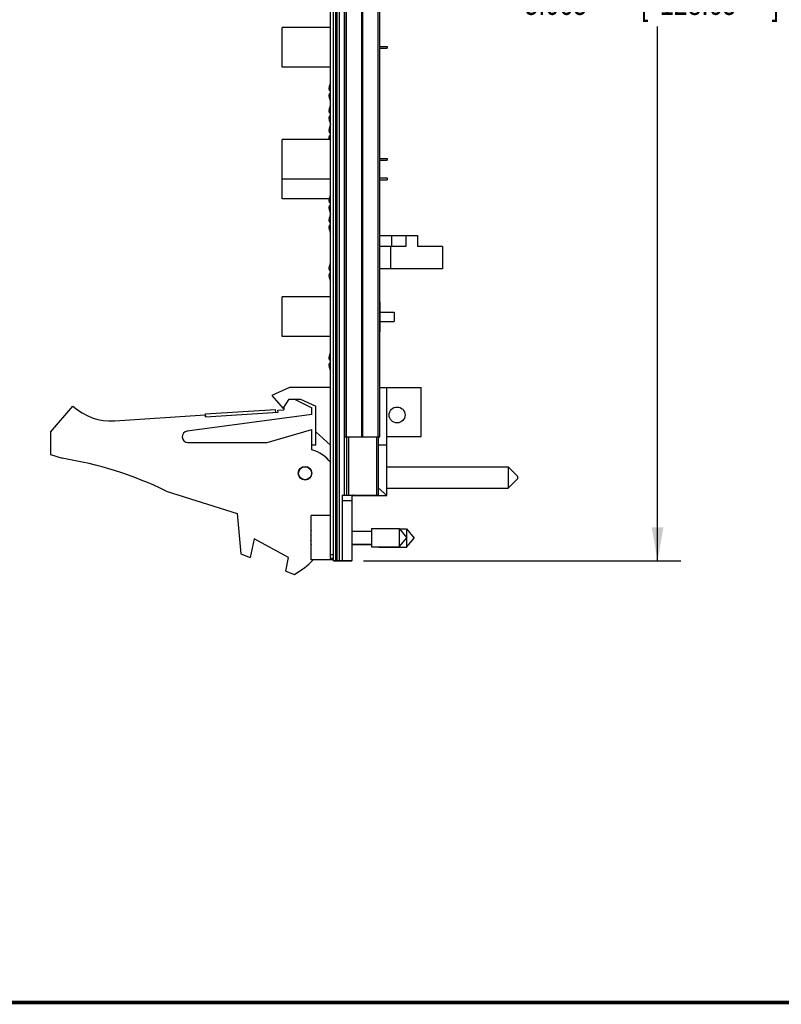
# Model space of a CAD drawing. Header units: inches. Extents: x 0.2 to 16.8, y 0.1 to 10.8.
# Tile 7 of 15: x 7.4 to 11.5, y 0.2 to 5.5. Entities that reach past the tile are written whole.
import ezdxf

# ---------------------------------------------------------------- set-up
doc = ezdxf.new("R2010")
doc.units = ezdxf.units.IN
doc.header["$LTSCALE"] = 0.935
doc.header["$MEASUREMENT"] = 0
doc.layers.get('0').update_dxf_attribs({"linetype": 'CONTINUOUS'})
doc.layers.add('DIMENSIONS', color=7, linetype='CONTINUOUS')
doc.styles.get("Standard").update_dxf_attribs({"font": 'txt', "width": 0.8})
doc.dimstyles.new('DIMSTYLE_1', dxfattribs={"dimtxt": 0.125, "dimasz": 0.18, "dimexe": 0.18, "dimexo": 0.0625, "dimgap": 0.09, "dimtad": 0, "dimtih": 1, "dimtoh": 1, "dimdec": 3, "dimzin": 4, "dimdsep": 46, "dimtxsty": 'STANDARD', "dimblk": '_FILLED', "dimblk1": '_FILLED', "dimblk2": '_FILLED', "dimcen": 0.09, "dimadec": 0, "dimazin": 0, "dimtp": 0.005, "dimtm": 0.005, "dimtfac": 1, "dimtdec": 3, "dimtofl": 0, "dimtmove": 0, "dimatfit": 3, "dimldrblk": '_FILLED', "dimfxl": 1, "dimtolj": 1, "dimtzin": 4, "dimarcsym": 0})

# ---------------------------------------------------------------- blocks, each defined once
blk = doc.blocks.new('_FILLED')
at = {"color": 0, "linetype": 'BYBLOCK'}
blk.add_solid([(0, 0), (-1, 0.174), (-1, -0.174)], dxfattribs=at)
blk = doc.blocks.new('*D0')
at = {"layer": 'DIMENSIONS', "color": 2, "linetype": 'CONTINUOUS'}
for p, q in [((9.2214, 7.6891), (10.9199, 7.6891)), ((10.7949, 7.6891), (10.7949, 5.7359)), ((10.7949, 2.6242), (10.7949, 5.4859)), ((9.2194, 2.6242), (10.9199, 2.6242))]:
    blk.add_line(p, q, dxfattribs=at)
at = {"layer": 'DIMENSIONS', "color": 2, "linetype": 'CONTINUOUS', "xscale": 0.18, "yscale": 0.18, "zscale": 0.18}
for p, rotation in [((10.7949, 7.6891), 90), ((10.7949, 2.6242), 270)]:
    blk.add_blockref('_FILLED', p, dxfattribs=dict(at, rotation=rotation))
at = {"layer": 'DIMENSIONS', "color": 2, "linetype": 'CONTINUOUS', "width": 0.8}
for s, p in [('5.065', (10.0824, 5.5484)), ('[', (10.7074, 5.5484)), ('128.65', (10.8074, 5.5484)), (']', (11.4074, 5.5484))]:
    blk.add_text(s, height=0.125, dxfattribs=at).set_placement(p)

msp = doc.modelspace()

# ---------------------------------------------------------------- linework, layer by layer
at = {"color": 7, "linetype": 'CONTINUOUS'}
for p, q in [((9.0439, 2.6361), (9.0439, 7.6791)), ((9.0589, 2.6242), (9.0589, 7.6891)), ((9.0709, 7.6891), (9.0709, 2.6261)), ((9.0769, 7.6891), (9.0769, 2.6261)), ((9.0889, 7.6891), (9.0889, 2.6261)), ((9.1181, 2.9761), (9.1181, 7.3391)), ((9.1199, 3.2891), (9.1199, 7.2891)), ((9.1289, 3.2891), (9.1289, 7.2891)), ((9.2108, 3.2891), (9.2108, 7.2891)), ((9.217, 3.2891), (9.217, 7.2891)), ((9.299, 3.2891), (9.299, 7.2891)), ((9.3079, 3.2891), (9.3079, 7.2891)), ((8.7839, 5.2689), (8.7839, 5.4809)), ((9.0439, 5.4809), (8.7839, 5.4809)), ((9.3079, 5.3799), (9.3459, 5.3799)), ((9.3459, 5.3799), (9.3459, 5.3699)), ((9.3079, 5.3699), (9.3459, 5.3699)), ((9.0439, 5.2689), (8.7839, 5.2689)), ((9.0377, 5.1434), (9.0439, 5.1434)), ((9.0439, 5.1264), (9.0377, 5.1264)), ((9.0377, 5.0234), (9.0439, 5.0234)), ((9.0439, 5.0064), (9.0377, 5.0064)), ((9.0377, 4.9184), (9.0439, 4.9184)), ((9.0439, 4.8809), (8.7839, 4.8809)), ((8.7839, 4.5639), (8.7839, 4.8809)), ((9.0439, 4.9014), (9.0377, 4.9014)), ((9.3079, 4.7799), (9.3459, 4.7799)), ((9.3079, 4.7699), (9.3459, 4.7699)), ((9.3459, 4.7799), (9.3459, 4.7699)), ((9.0439, 4.6689), (8.7839, 4.6689)), ((9.3079, 4.6749), (9.3459, 4.6749)), ((9.3079, 4.6649), (9.3459, 4.6649)), ((9.3459, 4.6749), (9.3459, 4.6649)), ((9.0363, 4.5639), (8.7839, 4.5639)), ((9.0377, 4.5434), (9.0439, 4.5434)), ((9.0439, 4.5264), (9.0377, 4.5264)), ((9.0377, 4.4384), (9.0439, 4.4384)), ((9.0439, 4.4214), (9.0377, 4.4214)), ((9.3079, 4.3674), (9.5089, 4.3674)), ((9.3707, 4.3674), (9.3707, 4.3074)), ((9.4459, 4.3674), (9.4459, 4.3074)), ((9.5089, 4.3674), (9.5089, 4.3074)), ((9.4459, 4.3074), (9.3079, 4.3074)), ((9.3647, 4.3074), (9.3647, 4.1874)), ((9.6439, 4.3074), (9.5089, 4.3074)), ((9.6439, 4.3074), (9.6439, 4.1874)), ((9.0377, 4.1801), (9.0439, 4.1801)), ((9.6439, 4.1874), (9.3079, 4.1874)), ((9.0439, 4.1631), (9.0377, 4.1631)), ((9.0439, 4.0376), (8.7839, 4.0376)), ((8.7839, 3.8256), (8.7839, 4.0376)), ((9.3089, 3.8511), (9.3089, 4.0121)), ((9.3089, 3.9565), (9.3839, 3.9565)), ((9.3839, 3.9565), (9.3839, 3.9067)), ((9.3089, 3.9067), (9.3839, 3.9067)), ((9.0439, 3.8256), (8.7839, 3.8256)), ((9.0377, 3.7001), (9.0439, 3.7001)), ((9.0439, 3.6831), (9.0377, 3.6831)), ((8.8239, 3.5532), (8.7289, 3.5102)), ((9.0439, 3.5532), (8.8239, 3.5532)), ((9.3079, 3.5532), (9.5289, 3.5532)), ((9.3449, 2.9742), (9.3449, 3.5532)), ((9.5289, 3.2902), (9.5289, 3.5532)), ((8.7289, 3.5102), (8.7889, 3.4402)), ((8.7889, 3.4402), (8.8221, 3.4902)), ((8.8221, 3.4902), (8.8821, 3.4902)), ((8.8499, 3.4902), (8.9439, 3.4432)), ((8.8821, 3.4902), (8.9639, 3.4532)), ((7.5439, 3.3132), (7.6639, 3.4532)), ((8.3745, 3.4107), (8.7487, 3.4352)), ((8.7497, 3.4202), (8.7487, 3.4352)), ((8.762, 3.4311), (8.7939, 3.4332)), ((8.7626, 3.4211), (8.762, 3.4311)), ((8.7939, 3.4477), (8.7939, 3.4332)), ((8.9439, 3.4082), (8.9439, 3.4432)), ((8.9639, 3.2432), (8.9639, 3.4532)), ((7.8875, 3.3738), (8.3728, 3.4056)), ((8.9439, 3.4082), (8.2749, 3.3179)), ((8.3735, 3.3956), (8.3728, 3.4056)), ((8.3735, 3.3956), (8.7626, 3.4211)), ((8.3755, 3.3957), (8.3745, 3.4107)), ((8.7039, 3.2582), (8.9439, 3.3282)), ((8.9439, 3.2182), (8.9439, 3.3282)), ((7.5439, 3.3132), (7.5439, 3.1932)), ((9.0439, 3.2433), (8.9639, 3.3148)), ((9.1199, 3.2891), (9.3079, 3.2891)), ((9.1289, 3.2891), (9.1289, 2.9761)), ((9.1389, 3.2891), (9.1389, 2.9761)), ((9.2889, 3.2891), (9.2889, 2.9761)), ((9.2989, 3.2891), (9.2989, 2.9761)), ((9.3449, 3.2902), (9.5289, 3.2902)), ((8.2789, 3.2582), (8.7039, 3.2582)), ((8.9639, 3.2432), (8.9439, 3.2432)), ((9.3449, 3.2432), (9.2989, 3.2432)), ((7.5439, 3.1932), (7.6059, 3.1736)), ((9.3449, 3.128), (9.9949, 3.128)), ((9.9949, 3.128), (10.0449, 3.078)), ((9.9949, 3.128), (9.9949, 3.013)), ((9.9949, 3.013), (10.0449, 3.063)), ((10.0449, 3.078), (10.0449, 3.063)), ((9.3449, 2.9742), (9.2989, 3.0153)), ((9.3449, 3.013), (9.9949, 3.013)), ((8.1639, 2.9979), (8.5439, 2.8782)), ((9.1049, 2.9761), (9.2989, 2.9761)), ((9.1049, 2.9761), (9.1049, 2.6261)), ((9.1589, 2.6261), (9.1589, 2.9722)), ((9.1598, 2.9742), (9.3449, 2.9742)), ((9.1589, 2.9451), (9.1049, 2.9451)), ((8.5439, 2.8782), (8.5639, 2.6612)), ((9.0439, 2.8666), (8.9389, 2.8666)), ((8.9389, 2.6296), (8.9389, 2.8666)), ((9.2626, 2.7973), (9.4107, 2.7973)), ((9.2626, 2.7973), (9.2626, 2.6989)), ((9.4107, 2.7973), (9.452, 2.7481)), ((9.4107, 2.7973), (9.4107, 2.6989)), ((9.4123, 2.7954), (9.4507, 2.7954)), ((9.4507, 2.7954), (9.492, 2.7462)), ((9.4507, 2.7954), (9.4507, 2.7496)), ((8.9389, 2.7618), (8.9368, 2.7618)), ((9.1589, 2.7831), (9.2626, 2.7831)), ((9.4107, 2.6989), (9.452, 2.7481)), ((9.4507, 2.7465), (9.4507, 2.6969)), ((9.4507, 2.6969), (9.492, 2.7462)), ((8.6339, 2.7419), (8.6139, 2.6419)), ((8.8179, 2.6419), (8.6339, 2.7419)), ((8.9368, 2.7343), (8.9389, 2.7343)), ((9.1589, 2.713), (9.2626, 2.713)), ((9.1589, 2.7111), (9.2626, 2.7111)), ((9.2626, 2.6989), (9.4107, 2.6989)), ((9.3026, 2.6989), (9.3026, 2.6969)), ((9.3026, 2.6969), (9.4507, 2.6969)), ((8.5639, 2.6612), (8.6139, 2.6419)), ((8.8033, 2.5691), (8.8179, 2.6419)), ((9.0589, 2.6561), (9.0439, 2.6561)), ((9.0589, 2.6296), (8.9389, 2.6296)), ((9.0589, 2.6361), (9.0439, 2.6361)), ((9.0589, 2.6261), (9.1589, 2.6261)), ((9.0589, 2.6242), (9.1569, 2.6242)), ((9.1569, 2.6242), (9.1569, 2.6261)), ((8.8033, 2.5691), (8.8499, 2.5512))]:
    msp.add_line(p, q, dxfattribs=at)
at = {"color": 7, "linetype": 'CONTINUOUS', "const_width": 0.02}
msp.add_lwpolyline([(0.25, 0.2586), (16.75, 0.2586)], dxfattribs=at)
at = {"color": 7, "linetype": 'CONTINUOUS'}
for centre, radius in [((9.3999, 3.4056), 0.0425), ((8.9069, 3.0932), 0.0365), ((8.9069, 3.0932), 0.035)]:
    msp.add_circle(centre, radius, dxfattribs=at)
for centre, radius, start, end in [((9.1462, 5.1349), 0.114, 153.869, 162.1171), ((9.1462, 5.1349), 0.114, 197.8829, 206.131), ((9.1462, 5.0149), 0.114, 153.869, 162.1171), ((9.1462, 5.0149), 0.114, 197.8829, 206.131), ((9.1462, 4.9099), 0.114, 153.869, 162.1171), ((9.1462, 4.5349), 0.114, 153.869, 162.1171), ((9.1462, 4.5349), 0.114, 197.8829, 206.131), ((9.1462, 4.4299), 0.114, 153.869, 162.1171), ((9.1462, 4.4299), 0.114, 197.8829, 206.131), ((9.1462, 4.1716), 0.114, 153.869, 162.1171), ((9.1462, 4.1716), 0.114, 197.8829, 206.131), ((9.1462, 3.6916), 0.114, 153.869, 162.1171), ((9.1462, 3.6916), 0.114, 197.8829, 206.131), ((7.8679, 3.6732), 0.3, 227.1666, 273.7467), ((8.2789, 3.2882), 0.03, 97.6845, 270), ((8.8989, 3.0439), 0.18, 36.1216, 75.5225), ((7.2826, 1.1736), 2.026, 64.2145, 80.8167), ((9.2492, 2.7481), 0.3127, 172.9432, 177.4743), ((9.2492, 2.7481), 0.3127, 182.5257, 187.0613), ((8.6289, 2.9432), 0.45, 299.4136, 315.7621)]:
    msp.add_arc(centre, radius, start, end, dxfattribs=at)
for points, knots in [([(9.0377, 5.1699), (9.0374, 5.1687), (9.0368, 5.1664), (9.0361, 5.1629), (9.0355, 5.1596), (9.0351, 5.1563), (9.0349, 5.1542), (9.0348, 5.1531)], [0, 0, 0, 0, 0.219392, 0.424318, 0.620471, 0.811601, 1, 1, 1, 1]), ([(9.0348, 5.1531), (9.0349, 5.1525), (9.0351, 5.1511), (9.0356, 5.1492), (9.0361, 5.1473), (9.0369, 5.1453), (9.0374, 5.1441), (9.0377, 5.1434)], [0, 0, 0, 0, 0.197351, 0.391388, 0.586209, 0.787146, 1, 1, 1, 1]), ([(9.0377, 5.1264), (9.0374, 5.1258), (9.0369, 5.1245), (9.0361, 5.1225), (9.0356, 5.1206), (9.0351, 5.1187), (9.0349, 5.1174), (9.0348, 5.1167)], [0, 0, 0, 0, 0.212854, 0.413791, 0.608612, 0.802649, 1, 1, 1, 1]), ([(9.0348, 5.1167), (9.0349, 5.1156), (9.0351, 5.1135), (9.0355, 5.1102), (9.0361, 5.1069), (9.0368, 5.1035), (9.0374, 5.1011), (9.0377, 5.0999)], [0, 0, 0, 0, 0.188399, 0.379529, 0.575682, 0.780608, 1, 1, 1, 1]), ([(9.0377, 5.0499), (9.0374, 5.0487), (9.0368, 5.0464), (9.0361, 5.0429), (9.0355, 5.0396), (9.0351, 5.0363), (9.0349, 5.0342), (9.0348, 5.0331)], [0, 0, 0, 0, 0.219392, 0.424318, 0.620471, 0.811601, 1, 1, 1, 1]), ([(9.0348, 5.0331), (9.0349, 5.0325), (9.0351, 5.0311), (9.0356, 5.0292), (9.0361, 5.0273), (9.0369, 5.0253), (9.0374, 5.0241), (9.0377, 5.0234)], [0, 0, 0, 0, 0.197351, 0.391388, 0.586209, 0.787146, 1, 1, 1, 1]), ([(9.0377, 5.0064), (9.0374, 5.0058), (9.0369, 5.0045), (9.0361, 5.0025), (9.0356, 5.0006), (9.0351, 4.9987), (9.0349, 4.9974), (9.0348, 4.9967)], [0, 0, 0, 0, 0.212854, 0.413791, 0.608612, 0.802649, 1, 1, 1, 1]), ([(9.0348, 4.9967), (9.0349, 4.9956), (9.0351, 4.9935), (9.0355, 4.9902), (9.0361, 4.9869), (9.0368, 4.9835), (9.0374, 4.9811), (9.0377, 4.9799)], [0, 0, 0, 0, 0.188399, 0.379529, 0.575682, 0.780608, 1, 1, 1, 1]), ([(9.0377, 4.9449), (9.0374, 4.9437), (9.0368, 4.9414), (9.0361, 4.9379), (9.0355, 4.9346), (9.0351, 4.9313), (9.0349, 4.9292), (9.0348, 4.9281)], [0, 0, 0, 0, 0.219392, 0.424318, 0.620471, 0.811601, 1, 1, 1, 1]), ([(9.0348, 4.9281), (9.0349, 4.9275), (9.0351, 4.9261), (9.0356, 4.9242), (9.0361, 4.9223), (9.0369, 4.9203), (9.0374, 4.9191), (9.0377, 4.9184)], [0, 0, 0, 0, 0.197351, 0.391388, 0.586209, 0.787146, 1, 1, 1, 1]), ([(9.0377, 4.9014), (9.0374, 4.9008), (9.0369, 4.8995), (9.0361, 4.8975), (9.0356, 4.8956), (9.0351, 4.8937), (9.0349, 4.8924), (9.0348, 4.8917)], [0, 0, 0, 0, 0.212854, 0.413791, 0.608612, 0.802649, 1, 1, 1, 1]), ([(9.0348, 4.8917), (9.0349, 4.8906), (9.0351, 4.8885), (9.0355, 4.8852), (9.036, 4.8827), (9.0362, 4.8813), (9.0363, 4.8809)], [0, 0, 0, 0, 0.294911, 0.594096, 0.901144, 1, 1, 1, 1]), ([(9.0377, 4.5699), (9.0374, 4.5687), (9.0368, 4.5664), (9.0361, 4.5629), (9.0355, 4.5596), (9.0351, 4.5563), (9.0349, 4.5542), (9.0348, 4.5531)], [0, 0, 0, 0, 0.219392, 0.424318, 0.620471, 0.811601, 1, 1, 1, 1]), ([(9.0348, 4.5531), (9.0349, 4.5525), (9.0351, 4.5511), (9.0356, 4.5492), (9.0361, 4.5473), (9.0369, 4.5453), (9.0374, 4.5441), (9.0377, 4.5434)], [0, 0, 0, 0, 0.197351, 0.391388, 0.586209, 0.787146, 1, 1, 1, 1]), ([(9.0377, 4.5264), (9.0374, 4.5258), (9.0369, 4.5245), (9.0361, 4.5225), (9.0356, 4.5206), (9.0351, 4.5187), (9.0349, 4.5174), (9.0348, 4.5167)], [0, 0, 0, 0, 0.212854, 0.413791, 0.608612, 0.802649, 1, 1, 1, 1]), ([(9.0348, 4.5167), (9.0349, 4.5156), (9.0351, 4.5135), (9.0355, 4.5102), (9.0361, 4.5069), (9.0368, 4.5035), (9.0374, 4.5011), (9.0377, 4.4999)], [0, 0, 0, 0, 0.188399, 0.379529, 0.575682, 0.780608, 1, 1, 1, 1]), ([(9.0377, 4.4649), (9.0374, 4.4637), (9.0368, 4.4614), (9.0361, 4.4579), (9.0355, 4.4546), (9.0351, 4.4513), (9.0349, 4.4492), (9.0348, 4.4481)], [0, 0, 0, 0, 0.219392, 0.424318, 0.620471, 0.811601, 1, 1, 1, 1]), ([(9.0348, 4.4481), (9.0349, 4.4475), (9.0351, 4.4461), (9.0356, 4.4442), (9.0361, 4.4423), (9.0369, 4.4403), (9.0374, 4.4391), (9.0377, 4.4384)], [0, 0, 0, 0, 0.197351, 0.391388, 0.586209, 0.787146, 1, 1, 1, 1]), ([(9.0377, 4.4214), (9.0374, 4.4208), (9.0369, 4.4195), (9.0361, 4.4175), (9.0356, 4.4156), (9.0351, 4.4137), (9.0349, 4.4124), (9.0348, 4.4117)], [0, 0, 0, 0, 0.212854, 0.413791, 0.608612, 0.802649, 1, 1, 1, 1]), ([(9.0348, 4.4117), (9.0349, 4.4106), (9.0351, 4.4085), (9.0355, 4.4052), (9.0361, 4.4019), (9.0368, 4.3985), (9.0374, 4.3961), (9.0377, 4.3949)], [0, 0, 0, 0, 0.188399, 0.379529, 0.575682, 0.780608, 1, 1, 1, 1]), ([(9.0377, 4.2066), (9.0374, 4.2054), (9.0368, 4.2031), (9.0361, 4.1996), (9.0355, 4.1963), (9.0351, 4.193), (9.0349, 4.1909), (9.0348, 4.1898)], [0, 0, 0, 0, 0.219392, 0.424318, 0.620471, 0.811601, 1, 1, 1, 1]), ([(9.0348, 4.1898), (9.0349, 4.1892), (9.0351, 4.1878), (9.0356, 4.1859), (9.0361, 4.184), (9.0369, 4.182), (9.0374, 4.1808), (9.0377, 4.1801)], [0, 0, 0, 0, 0.197351, 0.391388, 0.586209, 0.787146, 1, 1, 1, 1]), ([(9.0377, 4.1631), (9.0374, 4.1625), (9.0369, 4.1612), (9.0361, 4.1592), (9.0356, 4.1573), (9.0351, 4.1554), (9.0349, 4.1541), (9.0348, 4.1534)], [0, 0, 0, 0, 0.212854, 0.413791, 0.608612, 0.802649, 1, 1, 1, 1]), ([(9.0348, 4.1534), (9.0349, 4.1523), (9.0351, 4.1502), (9.0355, 4.1469), (9.0361, 4.1436), (9.0368, 4.1402), (9.0374, 4.1378), (9.0377, 4.1366)], [0, 0, 0, 0, 0.188399, 0.379529, 0.575682, 0.780608, 1, 1, 1, 1]), ([(9.0377, 3.7266), (9.0374, 3.7254), (9.0368, 3.7231), (9.0361, 3.7196), (9.0355, 3.7163), (9.0351, 3.713), (9.0349, 3.7109), (9.0348, 3.7098)], [0, 0, 0, 0, 0.219392, 0.424318, 0.620471, 0.811601, 1, 1, 1, 1]), ([(9.0348, 3.7098), (9.0349, 3.7092), (9.0351, 3.7078), (9.0356, 3.7059), (9.0361, 3.704), (9.0369, 3.702), (9.0374, 3.7008), (9.0377, 3.7001)], [0, 0, 0, 0, 0.197351, 0.391388, 0.586209, 0.787146, 1, 1, 1, 1]), ([(9.0377, 3.6831), (9.0374, 3.6825), (9.0369, 3.6812), (9.0361, 3.6792), (9.0356, 3.6773), (9.0351, 3.6754), (9.0349, 3.6741), (9.0348, 3.6734)], [0, 0, 0, 0, 0.212854, 0.413791, 0.608612, 0.802649, 1, 1, 1, 1]), ([(9.0348, 3.6734), (9.0349, 3.6723), (9.0351, 3.6702), (9.0355, 3.6669), (9.0361, 3.6636), (9.0368, 3.6602), (9.0374, 3.6578), (9.0377, 3.6566)], [0, 0, 0, 0, 0.188399, 0.379529, 0.575682, 0.780608, 1, 1, 1, 1]), ([(9.1663, 2.9758), (9.165, 2.9757), (9.1628, 2.9755), (9.1597, 2.9747), (9.1589, 2.9729), (9.1589, 2.9722)], [0, 0, 0, 0, 0.437067, 0.751117, 1, 1, 1, 1])]:
    msp.add_open_spline(points, degree=3, knots=knots, dxfattribs=at)

# ---------------------------------------------------------------- dimensions: what is measured, and where the dimension line sits
at = {"layer": 'DIMENSIONS', "color": 2, "linetype": 'CONTINUOUS'}
dim = msp.add_linear_dim(base=(10.7949, 7.6891), p1=(9.2194, 2.6242), p2=(9.2214, 7.6891), angle=90, dimstyle='DIMSTYLE_1', dxfattribs=at)
dim.commit()
dim.dimension.update_dxf_attribs({"geometry": '*D0', "text_midpoint": (10.7949, 5.6109), "dimtype": 160})

doc.saveas('drawing.dxf')
